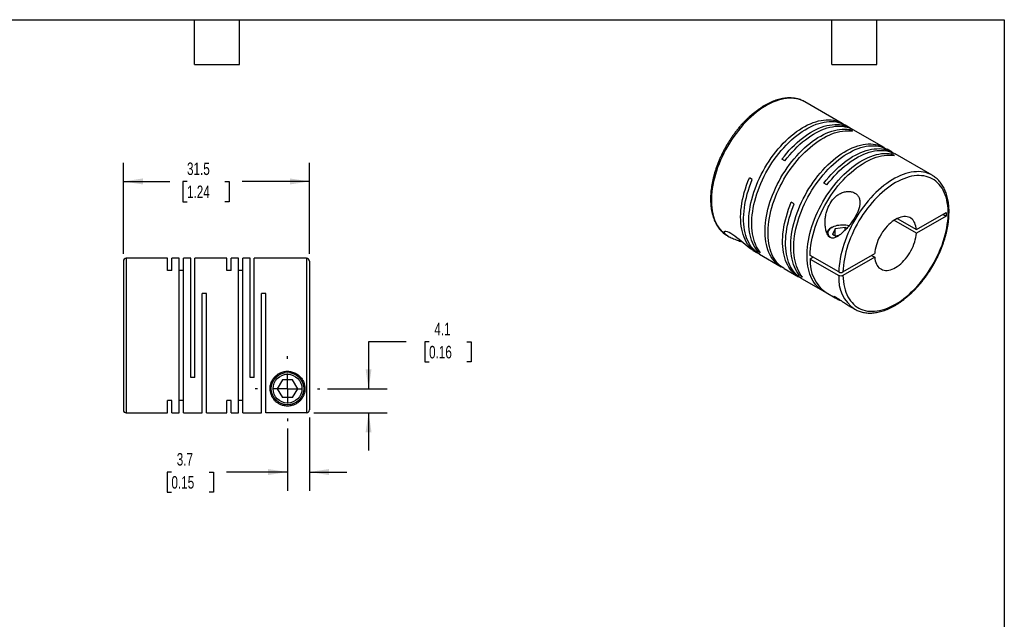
# Model space of a CAD drawing. Header units: millimetres. Extents: x 6 to 273, y 6 to 210.
# Tile 3 of 3: x 106 to 273, y 108 to 210. Entities that reach past the tile are written whole.
import ezdxf

# ---------------------------------------------------------------- set-up
doc = ezdxf.new("R2010")
doc.units = ezdxf.units.MM
doc.linetypes.add('SLD-Center', pattern=[19.05, 15.24, -1.27, 1.27, -1.27])
doc.linetypes.add('SLD-Solid', pattern=[0])
doc.layers.add('CENTER', color=40, linetype='SLD-Center')
doc.layers.add('DIMENSIONS', color=140, linetype='SLD-Solid', lineweight=25)
doc.layers.add('TEXT', color=140, linetype='SLD-Solid', lineweight=25)
doc.styles.add('SLDTEXTSTYLE0', font='TXT', dxfattribs={"width": 0.7})
doc.dimstyles.new('SLDDIMSTYLE0', dxfattribs={"dimtxt": 2.158008, "dimasz": 3.302, "dimexe": 0, "dimexo": 0.0625, "dimgap": 0.539502, "dimtad": 0, "dimtih": 1, "dimtoh": 1, "dimdec": 1, "dimrnd": 1e-09, "dimzin": 12, "dimdsep": 46, "dimtxsty": 'SLDTEXTSTYLE0', "dimsah": 1, "dimcen": 0.09, "dimadec": 0, "dimazin": 3, "dimtfac": 1, "dimtdec": 1, "dimtmove": 0, "dimatfit": 0, "dimfxl": 0, "dimfrac": 2, "dimtolj": 1, "dimtzin": 12, "dimarcsym": 0})
doc.dimstyles.new('SLDDIMSTYLE2', dxfattribs={"dimtxt": 2.158008, "dimasz": 3.302, "dimexe": 0, "dimexo": 0.0625, "dimgap": 0.539502, "dimtad": 0, "dimtih": 1, "dimtoh": 1, "dimdec": 1, "dimrnd": 1e-09, "dimzin": 12, "dimdsep": 46, "dimtxsty": 'SLDTEXTSTYLE0', "dimsah": 1, "dimcen": 0.09, "dimadec": 0, "dimazin": 3, "dimtfac": 1, "dimtdec": 1, "dimtofl": 0, "dimtmove": 0, "dimatfit": 3, "dimfxl": 0, "dimfrac": 2, "dimtolj": 1, "dimtzin": 12, "dimarcsym": 0})

# ---------------------------------------------------------------- blocks, each defined once
blk = doc.blocks.new('_D_5')
at = {"layer": 'DIMENSIONS'}
for p, q in [((123.87, 169.9), (123.87, 185.32)), ((155.37, 169.9), (155.37, 185.32)), ((123.87, 182.14), (131.73, 182.14)), ((134.65, 182.14), (133.93, 182.14)), ((133.93, 182.14), (133.93, 178.71)), ((141.06, 182.14), (141.79, 182.14)), ((141.79, 182.14), (141.79, 178.71)), ((155.37, 182.14), (143.99, 182.14)), ((133.93, 178.71), (134.65, 178.71)), ((141.79, 178.71), (141.06, 178.71))]:
    blk.add_line(p, q, dxfattribs=at)
for points in [[(123.87, 182.14), (127.17, 181.63), (127.17, 182.65)], [(155.37, 182.14), (152.07, 182.65), (152.07, 181.63)]]:
    blk.add_solid(points, dxfattribs=at)
at = {"layer": 'DIMENSIONS', "char_height": 2.117, "attachment_point": 1, "style": 'SLDTEXTSTYLE0'}
for s, insert in [('31.5', (134.65, 185.35)), ('1.24', (134.65, 181.44))]:
    blk.add_mtext(s, dxfattribs=dict(at, insert=insert))
blk = doc.blocks.new('_D_6')
at = {"layer": 'DIMENSIONS'}
for p, q in [((155.37, 142.16), (155.37, 129.73)), ((151.67, 140.27), (151.67, 129.73)), ((132.01, 132.91), (131.29, 132.91)), ((131.29, 132.91), (131.29, 129.48)), ((138.42, 132.91), (139.15, 132.91)), ((139.15, 132.91), (139.15, 129.48)), ((151.67, 132.91), (141.35, 132.91)), ((155.37, 132.91), (161.72, 132.91)), ((131.29, 129.48), (132.01, 129.48)), ((139.15, 129.48), (138.42, 129.48))]:
    blk.add_line(p, q, dxfattribs=at)
for points in [[(151.67, 132.91), (148.37, 133.41), (148.37, 132.4)], [(155.37, 132.91), (158.67, 132.4), (158.67, 133.41)]]:
    blk.add_solid(points, dxfattribs=at)
at = {"layer": 'DIMENSIONS', "char_height": 2.117, "attachment_point": 1, "style": 'SLDTEXTSTYLE0'}
for s, insert in [('3.7', (132.91, 136.12)), ('0.15', (132.01, 132.21))]:
    blk.add_mtext(s, dxfattribs=dict(at, insert=insert))
blk = doc.blocks.new('_D_7')
at = {"layer": 'DIMENSIONS'}
for p, q in [((171.75, 154.98), (165.4, 154.98)), ((165.4, 154.98), (165.4, 147.03)), ((175.64, 154.98), (174.91, 154.98)), ((174.91, 154.98), (174.91, 151.55)), ((182.05, 154.98), (182.77, 154.98)), ((182.77, 154.98), (182.77, 151.55)), ((174.91, 151.55), (175.64, 151.55)), ((182.77, 151.55), (182.05, 151.55)), ((158.43, 147.03), (168.57, 147.03)), ((156.14, 142.93), (168.57, 142.93)), ((165.4, 142.93), (165.4, 136.58))]:
    blk.add_line(p, q, dxfattribs=at)
for points in [[(165.4, 147.03), (165.9, 150.33), (164.89, 150.33)], [(165.4, 142.93), (164.89, 139.63), (165.9, 139.63)]]:
    blk.add_solid(points, dxfattribs=at)
at = {"layer": 'DIMENSIONS', "char_height": 2.117, "attachment_point": 1, "style": 'SLDTEXTSTYLE0'}
for s, insert in [('4.1', (176.53, 158.19)), ('0.16', (175.64, 154.28))]:
    blk.add_mtext(s, dxfattribs=dict(at, insert=insert))
blk = doc.blocks.new('SW_CENTERMARKSYMBOL_2')
at = {"layer": 'CENTER', "color": 0}
for p, q in [((0, 5.08), (0, 5.49)), ((0, 0), (0, 2.54)), ((-5.08, 0), (-5.49, 0)), ((0, 0), (-2.54, 0)), ((0, 0), (0, -2.54)), ((0, 0), (2.54, 0)), ((5.08, 0), (5.49, 0)), ((0, -5.08), (0, -5.49))]:
    blk.add_line(p, q, dxfattribs=at)

msp = doc.modelspace()

# ---------------------------------------------------------------- linework, layer by layer
for p, q in [((245.59, 191.98), (239.26, 195.64)), ((239.28, 195.63), (239.26, 195.64)), ((246.97, 191.19), (246.09, 191.69)), ((247.32, 190.64), (246.82, 190.93)), ((246.82, 190.7), (246.82, 190.93)), ((252.7, 187.88), (247.47, 190.9)), ((254.08, 187.09), (253.2, 187.59)), ((254.43, 186.54), (253.93, 186.83)), ((253.93, 186.6), (253.93, 186.83)), ((260.83, 183.19), (254.58, 186.8)), ((235.9, 185.64), (235.4, 185.93)), ((230.38, 182.45), (229.88, 182.74)), ((243.01, 181.54), (242.51, 181.83)), ((260.83, 183.19), (260.81, 183.2)), ((237.49, 178.35), (236.98, 178.64)), ((258.16, 173.98), (263.19, 176.88)), ((263.19, 176.88), (263.19, 176.27)), ((258.16, 173.37), (254.37, 175.56)), ((254.9, 175.86), (258.16, 173.98)), ((263.19, 176.27), (258.16, 173.37)), ((262.66, 176.58), (263.19, 176.27)), ((243.92, 174.39), (243.71, 174.27)), ((244.43, 174.1), (243.98, 173.13)), ((246.1, 174.36), (244.43, 174.1)), ((244.43, 172.88), (244.43, 174.1)), ((246.37, 174.2), (246.1, 174.36)), ((246.1, 173.91), (246.1, 174.36)), ((226.16, 172.95), (226.35, 172.84)), ((244.66, 172.74), (243.98, 173.13)), ((245.04, 172.97), (244.43, 172.88)), ((230.49, 170.45), (231.11, 170.09)), ((231.26, 170.35), (231.46, 170.46)), ((231.76, 170.06), (231.26, 170.35)), ((123.87, 168.63), (123.87, 143.43)), ((131.37, 169.13), (124.37, 169.13)), ((124.37, 169.13), (124.37, 142.93)), ((131.37, 167.04), (131.37, 169.13)), ((133.32, 169.13), (132.08, 169.13)), ((132.08, 167.04), (132.08, 169.13)), ((133.32, 142.93), (133.32, 169.13)), ((135.27, 169.13), (134.03, 169.13)), ((134.03, 142.93), (134.03, 169.13)), ((135.27, 148.93), (135.27, 169.13)), ((141.42, 169.13), (135.98, 169.13)), ((135.98, 148.93), (135.98, 169.13)), ((141.42, 167.04), (141.42, 169.13)), ((143.37, 169.13), (142.13, 169.13)), ((142.13, 167.04), (142.13, 169.13)), ((143.37, 142.93), (143.37, 169.13)), ((145.32, 169.13), (144.08, 169.13)), ((144.08, 142.93), (144.08, 169.13)), ((145.32, 148.93), (145.32, 169.13)), ((154.87, 169.13), (146.03, 169.13)), ((146.03, 148.93), (146.03, 169.13)), ((154.87, 169.13), (154.87, 142.93)), ((155.37, 168.63), (155.37, 143.43)), ((231.62, 169.8), (235.25, 167.7)), ((245.02, 166.8), (240.15, 169.62)), ((240.68, 169.31), (240.15, 169)), ((240.15, 169), (245.02, 166.19)), ((245.73, 166.8), (251.11, 169.91)), ((251.11, 169.3), (245.73, 166.19)), ((250.58, 169.6), (251.11, 169.3)), ((132.08, 167.04), (131.37, 167.04)), ((134.03, 167.04), (133.32, 167.04)), ((142.13, 167.04), (141.42, 167.04)), ((144.08, 167.04), (143.37, 167.04)), ((235.75, 167.41), (238.22, 165.99)), ((238.36, 166.24), (238.56, 166.36)), ((238.87, 165.95), (238.36, 166.24)), ((238.72, 165.7), (242.36, 163.6)), ((137.93, 163.13), (137.22, 163.13)), ((137.22, 142.93), (137.22, 163.13)), ((137.93, 142.93), (137.93, 163.13)), ((147.98, 163.13), (147.27, 163.13)), ((147.27, 142.93), (147.27, 163.13)), ((147.98, 142.93), (147.98, 163.13)), ((242.86, 163.31), (244.42, 162.41)), ((246.51, 161.2), (247.73, 160.5)), ((135.98, 148.93), (135.27, 148.93)), ((146.03, 148.93), (145.32, 148.93)), ((150.8, 148.53), (149.94, 147.03)), ((152.53, 148.53), (150.8, 148.53)), ((153.4, 147.03), (152.53, 148.53)), ((149.94, 147.03), (150.8, 145.53)), ((152.53, 145.53), (153.4, 147.03)), ((152.53, 145.53), (150.8, 145.53)), ((132.08, 145.02), (131.37, 145.02)), ((131.37, 142.93), (131.37, 145.02)), ((132.08, 142.93), (132.08, 145.02)), ((134.03, 145.02), (133.32, 145.02)), ((142.13, 145.02), (141.42, 145.02)), ((141.42, 142.93), (141.42, 145.02)), ((142.13, 142.93), (142.13, 145.02)), ((144.08, 145.02), (143.37, 145.02)), ((124.37, 142.93), (131.37, 142.93)), ((132.08, 142.93), (133.32, 142.93)), ((134.03, 142.93), (137.22, 142.93)), ((137.93, 142.93), (141.42, 142.93)), ((142.13, 142.93), (143.37, 142.93)), ((144.08, 142.93), (147.27, 142.93)), ((154.87, 142.93), (147.98, 142.93))]:
    msp.add_line(p, q)
at = {"flags": 128}
for points in [[(239.26, 195.64), (239.26, 195.64), (238.92, 195.82), (238.56, 195.96), (238.19, 196.08), (237.81, 196.17), (237.41, 196.22), (237, 196.25), (236.58, 196.24), (236.15, 196.21), (235.71, 196.14), (235.26, 196.05), (234.8, 195.92), (234.35, 195.76), (233.88, 195.58), (233.42, 195.36), (232.95, 195.12), (232.48, 194.85), (232.01, 194.55), (231.54, 194.23), (231.08, 193.88), (230.62, 193.5), (230.17, 193.11), (229.72, 192.69), (229.28, 192.25), (228.85, 191.78), (228.43, 191.3), (228.02, 190.8), (227.62, 190.29), (227.24, 189.76), (226.86, 189.21), (226.51, 188.65), (226.17, 188.08), (225.85, 187.51), (225.54, 186.92), (225.25, 186.32), (224.98, 185.73), (224.74, 185.12), (224.51, 184.52), (224.3, 183.91), (224.12, 183.31), (223.95, 182.71), (223.81, 182.11), (223.69, 181.52), (223.6, 180.93), (223.53, 180.36), (223.48, 179.79), (223.45, 179.23), (223.45, 178.69), (223.48, 178.17), (223.52, 177.65), (223.59, 177.16), (223.69, 176.68), (223.8, 176.23), (223.94, 175.79), (224.1, 175.37), (224.29, 174.98), (224.49, 174.61), (224.72, 174.27), (224.97, 173.95), (225.23, 173.66), (225.52, 173.4), (225.82, 173.16), (226.15, 172.96), (226.16, 172.95)], [(231.26, 170.35), (231.01, 170.67), (230.79, 171.01), (230.59, 171.38), (230.41, 171.78), (230.25, 172.19), (230.11, 172.63), (230, 173.09), (229.91, 173.57), (229.84, 174.06), (229.8, 174.57), (229.78, 175.1), (229.78, 175.64), (229.81, 176.19), (229.86, 176.76), (229.93, 177.34), (230.03, 177.92), (230.15, 178.51), (230.29, 179.11), (230.46, 179.71), (230.65, 180.31), (230.85, 180.91), (231.08, 181.51), (231.33, 182.11), (231.6, 182.71), (231.89, 183.3), (232.19, 183.89), (232.52, 184.46), (232.86, 185.03), (233.21, 185.58), (233.58, 186.13), (233.97, 186.65), (234.36, 187.17), (234.77, 187.67), (235.19, 188.14), (235.62, 188.6), (236.06, 189.04), (236.5, 189.46), (236.96, 189.86), (237.41, 190.23), (237.88, 190.58), (238.34, 190.9), (238.81, 191.2), (239.28, 191.47), (239.74, 191.71), (240.21, 191.92), (240.67, 192.11), (241.13, 192.26), (241.58, 192.39), (242.02, 192.49), (242.46, 192.55), (242.89, 192.59), (243.31, 192.6), (243.72, 192.57), (244.12, 192.52), (244.5, 192.43), (244.87, 192.32), (245.23, 192.17), (245.57, 192), (245.84, 191.83)], [(231.76, 170.06), (231.52, 170.38), (231.29, 170.72), (231.09, 171.09), (230.91, 171.49), (230.75, 171.9), (230.62, 172.34), (230.5, 172.8), (230.41, 173.28), (230.35, 173.77), (230.3, 174.28), (230.28, 174.81), (230.29, 175.35), (230.31, 175.91), (230.36, 176.47), (230.44, 177.05), (230.53, 177.63), (230.65, 178.22), (230.8, 178.82), (230.96, 179.42), (231.15, 180.02), (231.35, 180.62), (231.58, 181.22), (231.83, 181.82), (232.1, 182.42), (232.39, 183.01), (232.69, 183.6), (233.02, 184.17), (233.36, 184.74), (233.71, 185.29), (234.08, 185.84), (234.47, 186.37), (234.86, 186.88), (235.27, 187.38), (235.69, 187.85), (236.12, 188.31), (236.56, 188.75), (237.01, 189.17), (237.46, 189.57), (237.92, 189.94), (238.38, 190.29), (238.84, 190.61), (239.31, 190.91), (239.78, 191.18), (240.24, 191.42), (240.71, 191.63), (241.17, 191.82), (241.63, 191.97), (242.08, 192.1), (242.53, 192.2), (242.96, 192.26), (243.39, 192.3), (243.81, 192.31), (244.22, 192.28), (244.62, 192.23), (245, 192.14), (245.37, 192.03), (245.73, 191.88), (246.07, 191.71), (246.09, 191.69)], [(235.4, 185.93), (235.8, 186.44), (236.21, 186.94), (236.63, 187.42), (237.06, 187.87), (237.5, 188.31), (237.95, 188.72), (238.4, 189.12), (238.86, 189.49), (239.32, 189.83), (239.79, 190.15), (240.25, 190.44), (240.72, 190.71), (241.19, 190.95), (241.65, 191.16), (242.11, 191.34), (242.57, 191.49), (243.02, 191.61), (243.47, 191.7), (243.9, 191.76), (244.33, 191.8), (244.75, 191.8), (245.16, 191.77), (245.55, 191.71), (245.94, 191.62), (246.3, 191.5), (246.66, 191.35), (246.99, 191.17), (247.22, 191.03)], [(235.51, 167.56), (235.23, 167.72), (234.91, 167.92), (234.6, 168.16), (234.32, 168.42), (234.05, 168.71), (233.81, 169.03), (233.58, 169.37), (233.37, 169.74), (233.19, 170.13), (233.03, 170.54), (232.89, 170.97), (232.77, 171.43), (232.68, 171.9), (232.61, 172.4), (232.56, 172.91), (232.54, 173.43), (232.54, 173.97), (232.56, 174.52), (232.61, 175.09), (232.68, 175.66), (232.77, 176.24), (232.89, 176.83), (233.03, 177.43), (233.19, 178.03), (233.37, 178.63), (233.58, 179.23), (233.81, 179.84), (234.05, 180.44), (234.32, 181.03), (234.6, 181.62), (234.91, 182.21), (235.23, 182.79), (235.56, 183.36), (235.92, 183.91), (236.28, 184.46), (236.67, 184.99), (237.06, 185.5), (237.47, 186), (237.89, 186.48), (238.32, 186.95), (238.75, 187.39), (239.2, 187.81), (239.65, 188.21), (240.11, 188.59), (240.57, 188.94), (241.03, 189.26), (241.5, 189.56), (241.97, 189.84), (242.43, 190.08), (242.9, 190.3), (243.36, 190.49), (243.82, 190.65), (244.27, 190.78), (244.72, 190.88), (245.16, 190.95), (245.59, 190.99), (246.01, 191), (246.42, 190.98), (246.82, 190.93)], [(235.75, 167.41), (235.73, 167.43), (235.41, 167.63), (235.1, 167.87), (234.82, 168.13), (234.55, 168.42), (234.31, 168.74), (234.08, 169.08), (233.88, 169.45), (233.69, 169.84), (233.53, 170.25), (233.39, 170.68), (233.28, 171.14), (233.18, 171.61), (233.11, 172.11), (233.06, 172.62), (233.04, 173.14), (233.04, 173.68), (233.06, 174.23), (233.11, 174.8), (233.18, 175.37), (233.28, 175.95), (233.39, 176.54), (233.53, 177.14), (233.69, 177.74), (233.88, 178.34), (234.08, 178.94), (234.31, 179.55), (234.55, 180.15), (234.82, 180.74), (235.1, 181.34), (235.41, 181.92), (235.73, 182.5), (236.07, 183.07), (236.42, 183.62), (236.79, 184.17), (237.17, 184.7), (237.56, 185.21), (237.97, 185.71), (238.39, 186.19), (238.82, 186.66), (239.26, 187.1), (239.7, 187.52), (240.15, 187.92), (240.61, 188.3), (241.07, 188.65), (241.53, 188.97), (242, 189.27), (242.47, 189.55), (242.93, 189.79), (243.4, 190.01), (243.86, 190.2), (244.32, 190.36), (244.77, 190.49), (245.22, 190.59), (245.66, 190.66), (246.09, 190.7), (246.51, 190.72), (246.92, 190.69), (247.32, 190.64)], [(235.9, 185.64), (236.3, 186.15), (236.71, 186.65), (237.13, 187.13), (237.56, 187.58), (238, 188.02), (238.45, 188.43), (238.9, 188.83), (239.36, 189.2), (239.82, 189.54), (240.29, 189.86), (240.76, 190.15), (241.22, 190.42), (241.69, 190.66), (242.15, 190.87), (242.62, 191.05), (243.07, 191.2), (243.52, 191.32), (243.97, 191.41), (244.41, 191.48), (244.83, 191.51), (245.25, 191.51), (245.66, 191.48), (246.06, 191.42), (246.44, 191.33), (246.81, 191.21), (247.16, 191.06), (247.47, 190.9)], [(238.36, 166.24), (238.12, 166.56), (237.9, 166.91), (237.7, 167.28), (237.52, 167.67), (237.36, 168.09), (237.22, 168.53), (237.11, 168.99), (237.02, 169.46), (236.95, 169.96), (236.91, 170.47), (236.89, 171), (236.89, 171.54), (236.92, 172.09), (236.97, 172.66), (237.04, 173.23), (237.14, 173.82), (237.26, 174.41), (237.4, 175), (237.56, 175.6), (237.75, 176.21), (237.96, 176.81), (238.19, 177.41), (238.44, 178.01), (238.71, 178.61), (238.99, 179.2), (239.3, 179.78), (239.62, 180.36), (239.96, 180.93), (240.32, 181.48), (240.69, 182.02), (241.07, 182.55), (241.47, 183.07), (241.88, 183.56), (242.3, 184.04), (242.73, 184.5), (243.17, 184.94), (243.61, 185.36), (244.06, 185.76), (244.52, 186.13), (244.98, 186.48), (245.45, 186.8), (245.91, 187.09), (246.38, 187.36), (246.85, 187.61), (247.31, 187.82), (247.77, 188.01), (248.23, 188.16), (248.68, 188.29), (249.13, 188.38), (249.57, 188.45), (250, 188.49), (250.42, 188.49), (250.83, 188.47), (251.22, 188.41), (251.61, 188.33), (251.98, 188.21), (252.33, 188.07), (252.67, 187.89), (252.94, 187.73)], [(238.87, 165.95), (238.62, 166.27), (238.4, 166.62), (238.2, 166.99), (238.02, 167.38), (237.86, 167.8), (237.72, 168.24), (237.61, 168.7), (237.52, 169.17), (237.45, 169.67), (237.41, 170.18), (237.39, 170.71), (237.39, 171.25), (237.42, 171.8), (237.47, 172.37), (237.54, 172.94), (237.64, 173.53), (237.76, 174.12), (237.9, 174.71), (238.07, 175.31), (238.25, 175.92), (238.46, 176.52), (238.69, 177.12), (238.94, 177.72), (239.21, 178.32), (239.5, 178.91), (239.8, 179.49), (240.12, 180.07), (240.46, 180.64), (240.82, 181.19), (241.19, 181.73), (241.57, 182.26), (241.97, 182.78), (242.38, 183.27), (242.8, 183.75), (243.23, 184.21), (243.67, 184.65), (244.11, 185.07), (244.57, 185.47), (245.02, 185.84), (245.49, 186.19), (245.95, 186.51), (246.42, 186.8), (246.88, 187.07), (247.35, 187.32), (247.82, 187.53), (248.28, 187.72), (248.73, 187.87), (249.19, 188), (249.63, 188.1), (250.07, 188.16), (250.5, 188.2), (250.92, 188.2), (251.33, 188.18), (251.73, 188.12), (252.11, 188.04), (252.48, 187.92), (252.84, 187.78), (253.18, 187.6), (253.2, 187.59)], [(242.61, 163.46), (242.33, 163.61), (242.01, 163.82), (241.71, 164.06), (241.42, 164.32), (241.16, 164.61), (240.91, 164.93), (240.69, 165.27), (240.48, 165.63), (240.3, 166.02), (240.14, 166.44), (240, 166.87), (239.88, 167.33), (239.79, 167.8), (239.72, 168.29), (239.67, 168.8), (239.65, 169.33), (239.65, 169.87), (239.67, 170.42), (239.72, 170.98), (239.79, 171.56), (239.88, 172.14), (240, 172.73), (240.14, 173.33), (240.3, 173.93), (240.48, 174.53), (240.69, 175.13), (240.91, 175.73), (241.16, 176.33), (241.42, 176.93), (241.71, 177.52), (242.01, 178.11), (242.33, 178.69), (242.67, 179.25), (243.02, 179.81), (243.39, 180.35), (243.77, 180.89), (244.17, 181.4), (244.58, 181.9), (244.99, 182.38), (245.42, 182.84), (245.86, 183.29), (246.3, 183.71), (246.76, 184.11), (247.21, 184.48), (247.67, 184.83), (248.14, 185.16), (248.61, 185.46), (249.07, 185.74), (249.54, 185.98), (250, 186.2), (250.47, 186.39), (250.92, 186.55), (251.38, 186.68), (251.83, 186.78), (252.26, 186.85), (252.7, 186.89), (253.12, 186.9), (253.53, 186.88), (253.93, 186.83)], [(242.51, 181.83), (242.91, 182.34), (243.32, 182.84), (243.74, 183.31), (244.17, 183.77), (244.61, 184.21), (245.05, 184.62), (245.51, 185.01), (245.97, 185.38), (246.43, 185.73), (246.89, 186.05), (247.36, 186.34), (247.83, 186.6), (248.29, 186.84), (248.76, 187.05), (249.22, 187.23), (249.68, 187.39), (250.13, 187.51), (250.57, 187.6), (251.01, 187.66), (251.44, 187.69), (251.86, 187.7), (252.26, 187.67), (252.66, 187.61), (253.04, 187.52), (253.41, 187.4), (253.76, 187.25), (254.1, 187.07), (254.32, 186.93)], [(243.01, 181.54), (243.41, 182.05), (243.82, 182.55), (244.24, 183.02), (244.67, 183.48), (245.11, 183.92), (245.56, 184.33), (246.01, 184.72), (246.47, 185.09), (246.93, 185.44), (247.4, 185.76), (247.86, 186.05), (248.33, 186.31), (248.8, 186.55), (249.26, 186.76), (249.72, 186.94), (250.18, 187.1), (250.63, 187.22), (251.08, 187.31), (251.51, 187.37), (251.94, 187.4), (252.36, 187.41), (252.77, 187.38), (253.16, 187.32), (253.54, 187.23), (253.91, 187.11), (254.27, 186.96), (254.58, 186.8)], [(240.15, 169.62), (240.17, 170.18), (240.23, 170.76), (240.3, 171.35), (240.4, 171.94), (240.52, 172.55), (240.67, 173.16), (240.84, 173.77), (241.03, 174.39), (241.25, 175), (241.48, 175.62), (241.74, 176.23), (242.02, 176.84), (242.32, 177.45), (242.64, 178.04), (242.97, 178.63), (243.32, 179.21), (243.69, 179.77), (244.07, 180.32), (244.47, 180.86), (244.88, 181.37), (245.3, 181.88), (245.74, 182.36), (246.18, 182.82), (246.63, 183.26), (247.09, 183.68), (247.56, 184.07), (248.03, 184.44), (248.5, 184.78), (248.98, 185.09), (249.46, 185.38), (249.94, 185.64), (250.41, 185.87), (250.88, 186.07), (251.35, 186.24), (251.82, 186.37), (252.28, 186.48), (252.73, 186.56), (253.17, 186.6), (253.6, 186.61), (254.02, 186.59), (254.43, 186.54)], [(260.81, 183.2), (260.5, 183.36), (260.14, 183.51), (259.77, 183.63), (259.39, 183.71), (258.99, 183.77), (258.58, 183.8), (258.16, 183.79), (257.73, 183.76), (257.29, 183.7), (256.84, 183.6), (256.39, 183.47), (255.93, 183.32), (255.46, 183.13), (255, 182.92), (254.53, 182.68), (254.06, 182.41), (253.59, 182.11), (253.13, 181.79), (252.66, 181.44), (252.2, 181.07), (251.75, 180.67), (251.3, 180.25), (250.86, 179.81), (250.43, 179.35), (250.01, 178.87), (249.6, 178.37), (249.2, 177.85), (248.81, 177.32), (248.44, 176.78), (248.09, 176.22), (247.75, 175.65), (247.42, 175.07), (247.12, 174.49), (246.83, 173.89), (246.56, 173.3), (246.31, 172.69), (246.08, 172.09), (245.87, 171.48), (245.69, 170.88), (245.52, 170.28), (245.38, 169.68), (245.26, 169.09), (245.17, 168.5), (245.09, 167.92), (245.05, 167.36), (245.02, 166.8)], [(231.37, 169.95), (231.34, 169.97), (231, 170.16), (230.68, 170.38), (230.37, 170.62), (230.09, 170.9), (229.82, 171.21), (229.58, 171.54), (229.36, 171.9), (229.16, 172.29), (228.98, 172.7), (228.82, 173.13), (228.69, 173.58), (228.59, 174.06), (228.5, 174.55), (228.44, 175.07), (228.41, 175.6), (228.4, 176.14), (228.41, 176.7), (228.45, 177.28), (228.52, 177.86), (228.61, 178.45), (228.72, 179.06), (228.86, 179.66), (229.01, 180.27), (229.2, 180.89), (229.4, 181.51), (229.63, 182.12), (229.88, 182.74)], [(231.62, 169.8), (231.32, 169.99), (231.01, 170.22), (230.72, 170.48), (230.45, 170.77), (230.2, 171.08), (229.98, 171.42), (229.77, 171.78), (229.58, 172.17), (229.42, 172.58), (229.27, 173.01), (229.15, 173.46), (229.06, 173.93), (228.98, 174.42), (228.93, 174.93), (228.91, 175.45), (228.9, 175.99), (228.92, 176.54), (228.97, 177.1), (229.03, 177.68), (229.12, 178.26), (229.24, 178.85), (229.37, 179.44), (229.53, 180.04), (229.71, 180.64), (229.91, 181.24), (230.14, 181.85), (230.38, 182.45)], [(245.73, 166.19), (245.75, 165.68), (245.8, 165.18), (245.87, 164.7), (245.97, 164.24), (246.09, 163.79), (246.23, 163.37), (246.39, 162.97), (246.58, 162.59), (246.78, 162.24), (247.01, 161.91), (247.26, 161.61), (247.52, 161.33), (247.81, 161.08), (248.11, 160.86), (248.43, 160.67), (248.77, 160.51), (249.12, 160.37), (249.49, 160.27), (249.87, 160.19), (250.27, 160.15), (250.67, 160.14), (251.09, 160.15), (251.51, 160.2), (251.94, 160.28), (252.38, 160.38), (252.83, 160.52), (253.28, 160.69), (253.74, 160.88), (254.19, 161.11), (254.65, 161.36), (255.11, 161.64), (255.57, 161.94), (256.02, 162.28), (256.47, 162.63), (256.92, 163.01), (257.36, 163.41), (257.79, 163.84), (258.21, 164.28), (258.63, 164.75), (259.03, 165.23), (259.42, 165.73), (259.8, 166.24), (260.17, 166.77), (260.52, 167.32), (260.86, 167.87), (261.18, 168.43), (261.48, 169.01), (261.76, 169.59), (262.03, 170.17), (262.27, 170.76), (262.5, 171.35), (262.7, 171.94), (262.89, 172.53), (263.05, 173.12), (263.19, 173.7), (263.31, 174.28), (263.4, 174.86), (263.47, 175.42), (263.52, 175.97), (263.54, 176.51), (263.54, 177.04), (263.52, 177.56), (263.47, 178.06), (263.4, 178.54), (263.31, 179), (263.19, 179.45), (263.05, 179.87), (262.89, 180.27), (262.7, 180.65), (262.5, 181.01), (262.27, 181.34), (262.03, 181.64), (261.76, 181.92), (261.48, 182.17), (261.18, 182.4), (260.86, 182.59), (260.52, 182.76), (260.17, 182.89), (259.8, 183), (259.42, 183.08), (259.03, 183.12), (258.63, 183.14), (258.21, 183.13), (257.79, 183.08), (257.36, 183.01), (256.92, 182.9), (256.47, 182.77), (256.02, 182.6), (255.57, 182.41), (255.11, 182.19), (254.65, 181.94), (254.19, 181.66), (253.74, 181.36), (253.28, 181.03), (252.83, 180.67), (252.38, 180.29), (251.94, 179.89), (251.51, 179.47), (251.09, 179.03), (250.67, 178.56), (250.27, 178.08), (249.87, 177.59), (249.49, 177.07), (249.12, 176.54), (248.77, 176), (248.43, 175.45), (248.11, 174.89), (247.81, 174.31), (247.52, 173.74), (247.26, 173.15), (247.01, 172.56), (246.78, 171.97), (246.58, 171.38), (246.39, 170.79), (246.23, 170.2), (246.09, 169.62), (245.97, 169.04), (245.87, 168.46), (245.8, 167.9), (245.75, 167.35), (245.73, 166.8)], [(238.48, 165.85), (238.24, 165.97), (237.92, 166.18), (237.61, 166.41), (237.33, 166.67), (237.06, 166.95), (236.81, 167.27), (236.58, 167.6), (236.37, 167.97), (236.19, 168.35), (236.02, 168.76), (235.88, 169.2), (235.76, 169.65), (235.66, 170.12), (235.59, 170.61), (235.54, 171.12), (235.51, 171.64), (235.51, 172.18), (235.53, 172.73), (235.57, 173.29), (235.64, 173.86), (235.73, 174.44), (235.84, 175.03), (235.98, 175.63), (236.14, 176.23), (236.32, 176.83), (236.52, 177.43), (236.74, 178.03), (236.98, 178.64)], [(238.72, 165.7), (238.42, 165.89), (238.12, 166.12), (237.83, 166.38), (237.56, 166.66), (237.31, 166.98), (237.08, 167.31), (236.87, 167.68), (236.69, 168.06), (236.52, 168.47), (236.38, 168.91), (236.26, 169.36), (236.16, 169.83), (236.09, 170.32), (236.04, 170.83), (236.01, 171.35), (236.01, 171.89), (236.03, 172.44), (236.07, 173), (236.14, 173.57), (236.23, 174.15), (236.34, 174.74), (236.48, 175.34), (236.64, 175.94), (236.82, 176.54), (237.02, 177.14), (237.24, 177.74), (237.49, 178.35)], [(258.16, 173.98), (258.12, 174.3), (258.07, 174.59), (257.98, 174.87), (257.88, 175.13), (257.75, 175.36), (257.6, 175.57), (257.43, 175.75), (257.24, 175.9), (257.04, 176.02), (256.81, 176.11), (256.58, 176.17), (256.32, 176.2), (256.06, 176.2), (255.79, 176.16), (255.51, 176.1), (255.22, 176), (254.93, 175.88), (254.63, 175.72), (254.34, 175.54), (254.05, 175.33), (253.76, 175.09), (253.48, 174.83), (253.21, 174.55), (252.94, 174.25), (252.69, 173.93), (252.45, 173.59), (252.23, 173.24), (252.02, 172.88), (251.83, 172.51), (251.66, 172.14), (251.51, 171.76), (251.39, 171.38), (251.28, 171), (251.2, 170.63), (251.14, 170.27), (251.11, 169.91)], [(230.5, 170.45), (230.27, 170.59), (230.06, 170.74), (229.83, 170.91), (229.51, 171.16), (229.15, 171.46), (228.82, 171.74), (228.47, 172.04), (228.13, 172.33), (227.77, 172.61), (227.43, 172.86), (227.09, 173.1), (226.76, 173.3), (226.45, 173.47), (226.16, 173.59), (225.92, 173.66), (225.72, 173.67), (225.6, 173.63), (225.58, 173.53), (225.64, 173.4), (225.73, 173.3), (225.84, 173.19), (226.16, 172.96), (226.16, 172.96)], [(243.59, 172.63), (243.46, 172.77), (243.34, 172.92), (243.26, 173.08), (243.22, 173.25), (243.2, 173.41), (243.22, 173.58), (243.28, 173.75), (243.37, 173.91), (243.49, 174.06), (243.64, 174.2), (243.82, 174.33), (244.03, 174.45), (244.25, 174.55), (244.5, 174.64), (244.77, 174.71), (245.04, 174.76), (245.33, 174.8), (245.62, 174.81), (245.91, 174.8), (246.19, 174.77), (246.47, 174.73), (246.74, 174.66), (246.76, 174.66)], [(251.11, 169.3), (251.14, 168.98), (251.2, 168.68), (251.28, 168.4), (251.39, 168.15), (251.51, 167.91), (251.66, 167.71), (251.83, 167.53), (252.02, 167.38), (252.23, 167.26), (252.45, 167.17), (252.69, 167.1), (252.94, 167.08), (253.21, 167.08), (253.48, 167.11), (253.76, 167.18), (254.05, 167.27), (254.34, 167.4), (254.63, 167.55), (254.93, 167.74), (255.22, 167.95), (255.51, 168.18), (255.79, 168.44), (256.06, 168.73), (256.32, 169.03), (256.58, 169.35), (256.81, 169.68), (257.04, 170.03), (257.24, 170.39), (257.43, 170.76), (257.6, 171.14), (257.75, 171.51), (257.88, 171.89), (257.98, 172.27), (258.07, 172.64), (258.12, 173.01), (258.16, 173.37)], [(247.73, 160.5), (247.75, 160.49), (247.75, 160.49)]]:
    msp.add_lwpolyline(points, dxfattribs=at)
for radius in [2.75, 2.45]:
    msp.add_circle((151.67, 147.03), radius)
for centre, radius, start, end in [((244.45, 172.82), 1.63, 117.28, 156.5358), ((124.37, 168.63), 0.5, 90, 180), ((154.87, 168.63), 0.5, 0, 90), ((246.64, 168.6), 6.5, 176.4343, 234.4681), ((251.37, 165.72), 6.37, 175.7912, 235.1112), ((124.37, 143.43), 0.5, 180, 270)]:
    msp.add_arc(centre, radius, start, end)
for points, knots in [([(239.28, 195.63), (239.24, 195.65), (239.09, 195.74), (238.82, 195.87), (238.47, 196.01), (238.1, 196.12), (237.73, 196.21), (237.34, 196.26), (236.94, 196.29), (236.53, 196.3), (236.12, 196.27), (235.69, 196.22), (235.26, 196.14), (234.82, 196.03), (234.38, 195.89), (233.93, 195.73), (233.48, 195.54), (233.03, 195.32), (232.58, 195.08), (232.13, 194.82), (231.68, 194.52), (231.23, 194.21), (230.79, 193.87), (230.35, 193.52), (229.92, 193.14), (229.49, 192.74), (229.07, 192.32), (228.66, 191.88), (228.26, 191.43), (227.87, 190.96), (227.5, 190.47), (227.13, 189.97), (226.77, 189.46), (226.43, 188.93), (226.11, 188.4), (225.79, 187.86), (225.5, 187.31), (225.22, 186.75), (224.95, 186.18), (224.71, 185.61), (224.48, 185.04), (224.27, 184.47), (224.08, 183.9), (223.91, 183.32), (223.76, 182.75), (223.63, 182.18), (223.53, 181.62), (223.44, 181.06), (223.37, 180.51), (223.33, 179.97), (223.3, 179.44), (223.3, 178.92), (223.32, 178.41), (223.37, 177.91), (223.43, 177.43), (223.52, 176.96), (223.63, 176.51), (223.76, 176.08), (223.91, 175.66), (224.08, 175.27), (224.28, 174.89), (224.49, 174.54), (224.72, 174.22), (224.97, 173.91), (225.24, 173.63), (225.53, 173.38), (225.83, 173.15), (226.05, 173.01), (226.16, 172.95), (226.17, 172.95)], [0, 0, 0, 0, 0.005551, 0.02038, 0.035211, 0.050063, 0.064953, 0.079897, 0.094904, 0.109979, 0.125122, 0.140329, 0.155592, 0.170903, 0.186252, 0.20163, 0.217029, 0.232441, 0.24786, 0.263281, 0.278701, 0.294116, 0.309527, 0.32493, 0.340328, 0.355718, 0.371102, 0.38648, 0.401852, 0.417219, 0.432582, 0.447941, 0.463298, 0.478652, 0.494005, 0.509358, 0.524711, 0.540065, 0.555421, 0.570779, 0.58614, 0.601506, 0.616877, 0.632253, 0.647636, 0.663025, 0.678423, 0.693828, 0.709241, 0.724663, 0.740092, 0.755529, 0.77097, 0.786415, 0.801858, 0.817294, 0.832717, 0.848118, 0.86349, 0.878822, 0.894103, 0.909325, 0.924479, 0.939562, 0.954573, 0.96952, 0.984411, 0.999263, 1, 1, 1, 1]), ([(247.75, 160.49), (247.81, 160.45), (247.98, 160.35), (248.28, 160.22), (248.63, 160.09), (249, 159.98), (249.38, 159.91), (249.77, 159.86), (250.18, 159.84), (250.59, 159.84), (251.01, 159.88), (251.43, 159.94), (251.87, 160.03), (252.31, 160.14), (252.75, 160.29), (253.2, 160.46), (253.65, 160.66), (254.1, 160.88), (254.55, 161.13), (255.01, 161.4), (255.45, 161.7), (255.9, 162.02), (256.34, 162.37), (256.78, 162.73), (257.21, 163.12), (257.63, 163.52), (258.05, 163.95), (258.45, 164.39), (258.85, 164.85), (259.24, 165.33), (259.61, 165.81), (259.97, 166.32), (260.33, 166.83), (260.66, 167.36), (260.98, 167.9), (261.29, 168.44), (261.58, 169), (261.86, 169.56), (262.12, 170.12), (262.36, 170.69), (262.58, 171.27), (262.78, 171.84), (262.96, 172.41), (263.13, 172.99), (263.27, 173.56), (263.39, 174.12), (263.5, 174.68), (263.58, 175.24), (263.64, 175.79), (263.68, 176.33), (263.69, 176.86), (263.69, 177.37), (263.66, 177.88), (263.61, 178.37), (263.54, 178.85), (263.44, 179.31), (263.33, 179.76), (263.19, 180.19), (263.03, 180.6), (262.85, 180.98), (262.65, 181.35), (262.44, 181.69), (262.2, 182.01), (261.94, 182.31), (261.67, 182.58), (261.37, 182.83), (261.09, 183.03), (260.9, 183.14), (260.81, 183.19)], [0, 0, 0, 0, 0.008574, 0.023416, 0.038265, 0.053141, 0.06806, 0.083037, 0.098078, 0.113188, 0.128366, 0.143605, 0.158898, 0.174236, 0.18961, 0.20501, 0.220428, 0.235857, 0.251291, 0.266727, 0.28216, 0.297589, 0.313012, 0.328428, 0.343838, 0.35924, 0.374637, 0.390027, 0.405412, 0.420793, 0.436169, 0.451542, 0.466912, 0.48228, 0.497648, 0.513015, 0.528383, 0.543752, 0.559123, 0.574496, 0.589873, 0.605255, 0.620642, 0.636034, 0.651434, 0.66684, 0.682254, 0.697677, 0.713107, 0.728546, 0.743992, 0.759445, 0.774902, 0.790361, 0.805817, 0.821264, 0.836696, 0.852104, 0.867479, 0.882811, 0.898089, 0.913305, 0.928452, 0.943527, 0.958532, 0.973474, 0.988366, 1, 1, 1, 1]), ([(247.74, 176.04), (247.99, 176.46), (248.21, 176.89), (248.44, 177.55), (248.5, 177.77), (248.59, 178.2), (248.61, 178.41), (248.6, 178.82), (248.57, 179.02), (248.45, 179.39), (248.37, 179.56), (248.14, 179.86), (248, 180), (247.68, 180.21), (247.49, 180.3), (247.09, 180.41), (246.88, 180.44), (246.44, 180.44), (246.21, 180.42), (245.77, 180.31), (245.54, 180.23), (245.11, 180.02), (244.91, 179.9), (244.33, 179.46), (244.01, 179.11), (243.46, 178.31), (243.25, 177.88), (243.01, 177.2), (242.94, 176.97), (242.83, 176.51), (242.79, 176.27), (242.73, 175.8), (242.71, 175.56), (242.7, 175.09), (242.71, 174.85), (242.75, 174.37), (242.79, 174.14), (242.89, 173.68), (242.97, 173.45), (243.17, 173.04), (243.3, 172.85), (243.54, 172.66), (243.62, 172.62), (243.8, 172.55), (243.9, 172.54), (244.08, 172.54), (244.18, 172.56), (244.36, 172.6), (244.45, 172.64), (244.71, 172.75), (244.88, 172.86), (245.22, 173.1), (245.38, 173.23), (245.71, 173.52), (245.86, 173.67), (246.18, 173.98), (246.33, 174.15), (246.63, 174.5), (246.78, 174.68), (247.22, 175.24), (247.49, 175.63), (247.74, 176.04)], [0, 0, 0, 0, 0.0625, 0.0625, 0.09375, 0.09375, 0.125, 0.125, 0.15625, 0.15625, 0.1875, 0.1875, 0.21875, 0.21875, 0.25, 0.25, 0.28125, 0.28125, 0.3125, 0.3125, 0.34375, 0.34375, 0.375, 0.375, 0.4375, 0.4375, 0.5, 0.5, 0.53125, 0.53125, 0.5625, 0.5625, 0.59375, 0.59375, 0.625, 0.625, 0.65625, 0.65625, 0.6875, 0.6875, 0.71875, 0.71875, 0.734375, 0.734375, 0.75, 0.75, 0.765625, 0.765625, 0.78125, 0.78125, 0.8125, 0.8125, 0.84375, 0.84375, 0.875, 0.875, 0.90625, 0.90625, 0.9375, 0.9375, 1, 1, 1, 1]), ([(226.16, 172.96), (226.26, 172.9), (226.45, 172.78), (226.8, 172.6), (227.2, 172.42), (227.61, 172.26), (228.03, 172.11), (228.35, 172), (228.55, 171.94), (228.61, 171.92)], [0, 0, 0, 0, 0.162056, 0.324162, 0.49241, 0.660682, 0.802884, 0.945082, 1, 1, 1, 1]), ([(245.02, 166.8), (245.11, 166.75), (245.24, 166.72), (245.5, 166.72), (245.63, 166.75), (245.73, 166.8)], [0, 0, 0, 0, 0.5, 0.5, 1, 1, 1, 1]), ([(245.73, 166.19), (245.63, 166.14), (245.5, 166.11), (245.24, 166.11), (245.11, 166.14), (245.02, 166.19)], [0, 0, 0, 0, 0.5, 0.5, 1, 1, 1, 1]), ([(246.51, 161.2), (246.5, 161.21), (246.4, 161.26), (246.18, 161.4), (245.88, 161.6), (245.59, 161.8), (245.35, 161.97), (245.13, 162.12), (244.92, 162.26), (244.73, 162.38), (244.57, 162.48), (244.42, 162.56), (244.3, 162.62), (244.21, 162.64), (244.16, 162.64), (244.15, 162.63), (244.17, 162.58), (244.26, 162.51), (244.41, 162.41), (244.63, 162.29), (244.88, 162.17), (245.13, 162.06), (245.29, 161.99), (245.36, 161.96)], [0, 0, 0, 0, 0.008028, 0.078845, 0.151612, 0.201913, 0.253387, 0.286216, 0.319844, 0.36542, 0.39104, 0.417642, 0.469289, 0.502695, 0.536902, 0.587826, 0.639977, 0.706799, 0.775269, 0.841054, 0.908602, 0.96004, 1, 1, 1, 1]), ([(154.62, 147.03), (154.62, 147.38), (154.55, 147.75), (154.34, 148.3), (154.24, 148.49), (154.01, 148.84), (153.87, 149), (153.55, 149.31), (153.37, 149.45), (152.97, 149.69), (152.75, 149.78), (152.29, 149.92), (152.05, 149.96), (151.57, 149.99), (151.33, 149.97), (150.86, 149.88), (150.63, 149.8), (150.2, 149.6), (150.01, 149.48), (149.66, 149.2), (149.5, 149.04), (149.23, 148.71), (149.12, 148.53), (148.85, 147.98), (148.75, 147.61), (148.7, 146.9), (148.74, 146.56), (148.87, 146.09), (148.92, 145.94), (149.05, 145.65), (149.13, 145.51), (149.31, 145.25), (149.4, 145.13), (149.62, 144.9), (149.74, 144.79), (150, 144.59), (150.14, 144.5), (150.46, 144.33), (150.64, 144.26), (151.04, 144.14), (151.27, 144.1), (151.63, 144.08), (151.75, 144.08), (151.99, 144.09), (152.1, 144.11), (152.33, 144.15), (152.43, 144.18), (152.63, 144.24), (152.72, 144.27), (152.98, 144.38), (153.14, 144.47), (153.43, 144.66), (153.56, 144.76), (153.79, 144.98), (153.9, 145.09), (154.09, 145.34), (154.18, 145.47), (154.33, 145.75), (154.4, 145.9), (154.56, 146.35), (154.62, 146.68), (154.62, 147.03)], [0, 0, 0, 0, 0.0625, 0.0625, 0.09375, 0.09375, 0.125, 0.125, 0.15625, 0.15625, 0.1875, 0.1875, 0.21875, 0.21875, 0.25, 0.25, 0.28125, 0.28125, 0.3125, 0.3125, 0.34375, 0.34375, 0.375, 0.375, 0.4375, 0.4375, 0.5, 0.5, 0.53125, 0.53125, 0.5625, 0.5625, 0.59375, 0.59375, 0.625, 0.625, 0.65625, 0.65625, 0.6875, 0.6875, 0.71875, 0.71875, 0.734375, 0.734375, 0.75, 0.75, 0.765625, 0.765625, 0.78125, 0.78125, 0.8125, 0.8125, 0.84375, 0.84375, 0.875, 0.875, 0.90625, 0.90625, 0.9375, 0.9375, 1, 1, 1, 1]), ([(154.87, 142.93), (155, 142.93), (155.13, 142.99), (155.31, 143.17), (155.37, 143.3), (155.37, 143.43)], [0, 0, 0, 0, 0.5, 0.5, 1, 1, 1, 1])]:
    msp.add_open_spline(points, degree=3, knots=knots)
at = {"layer": 'TEXT'}
for p, q in [((6.35, 209.55), (273.05, 209.55)), ((135.89, 201.93), (135.89, 209.55)), ((143.51, 201.93), (143.51, 209.55)), ((243.84, 201.93), (243.84, 209.55)), ((251.46, 201.93), (251.46, 209.55)), ((273.05, 209.55), (273.05, 6.35)), ((135.89, 201.93), (143.51, 201.93)), ((243.84, 201.93), (251.46, 201.93))]:
    msp.add_line(p, q, dxfattribs=at)

# ---------------------------------------------------------------- block references
at = {"layer": 'CENTER'}
msp.add_blockref('SW_CENTERMARKSYMBOL_2', (151.67, 147.03), dxfattribs=at)

# ---------------------------------------------------------------- dimensions: what is measured, and where the dimension line sits
at = {"layer": 'DIMENSIONS'}
for base, p1, p2, dimstyle, picture, middle in [((123.87, 182.14), (155.37, 168.63), (123.87, 168.63), 'SLDDIMSTYLE2', '_D_5', (137.86, 182.14)), ((155.37, 132.91), (151.67, 141.54), (155.37, 143.43), 'SLDDIMSTYLE0', '_D_6', (135.22, 132.91))]:
    dim = msp.add_linear_dim(base=base, p1=p1, p2=p2, dimstyle=dimstyle, dxfattribs=at)
    dim.commit()
    dim.dimension.update_dxf_attribs({"geometry": picture, "text_midpoint": middle, "dimtype": 160})
dim = msp.add_linear_dim(base=(165.4, 147.03), p1=(154.87, 142.93), p2=(157.16, 147.03), angle=90, dimstyle='SLDDIMSTYLE0', dxfattribs=at)
dim.commit()
dim.dimension.update_dxf_attribs({"geometry": '_D_7', "text_midpoint": (165.4, 154.98), "dimtype": 160})

doc.saveas('drawing.dxf')
